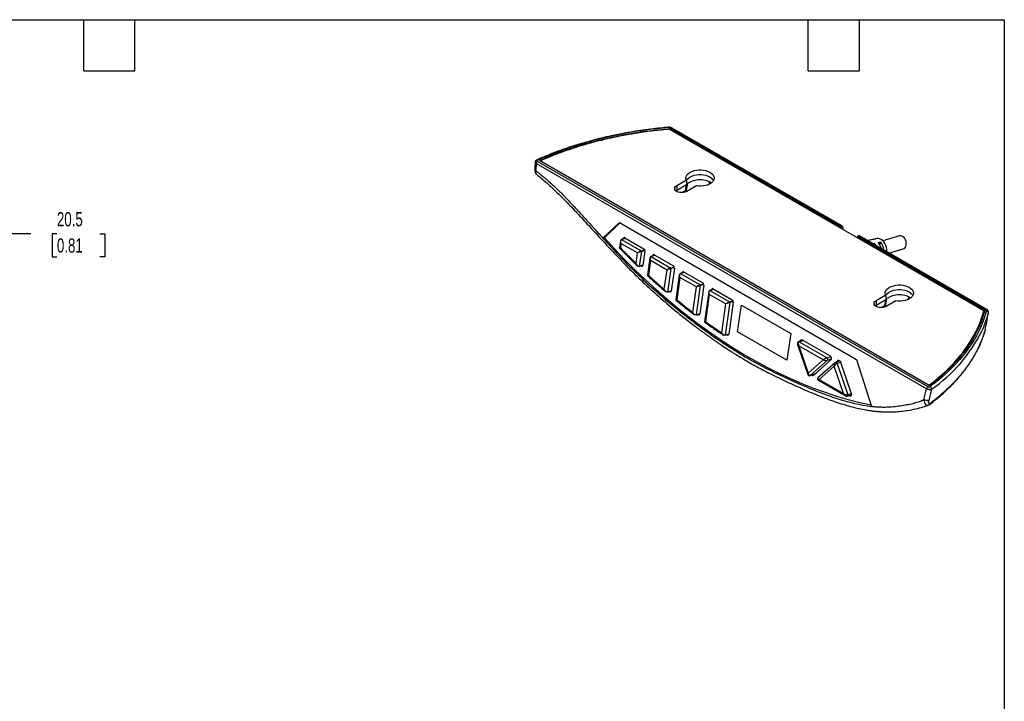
# Model space of a CAD drawing. Header units: millimetres. Extents: x 13 to 546, y 13 to 419.
# Tile 4 of 4: x 253 to 546, y 216 to 419. Entities that reach past the tile are written whole.
import ezdxf

# ---------------------------------------------------------------- set-up
doc = ezdxf.new("R2010")
doc.units = ezdxf.units.MM
doc.header["$LTSCALE"] = 2
doc.layers.add('DIMENSIONS', color=140, linetype='Continuous', lineweight=25)
doc.layers.add('TEXT', color=140, linetype='Continuous', lineweight=25)
doc.styles.add('SLDTEXTSTYLE0', font='TXT', dxfattribs={"width": 0.7})
doc.dimstyles.new('SLDDIMSTYLE0', dxfattribs={"dimtxt": 4.316016, "dimasz": 6.604, "dimexe": 0, "dimexo": 0.0625, "dimgap": 1.079004, "dimtad": 0, "dimtih": 1, "dimtoh": 1, "dimrnd": 1e-09, "dimzin": 12, "dimdsep": 46, "dimtxsty": 'SLDTEXTSTYLE0', "dimsah": 1, "dimcen": 0.09, "dimadec": 0, "dimazin": 3, "dimtfac": 1, "dimtofl": 0, "dimtmove": 0, "dimatfit": 3, "dimfxl": 0, "dimfrac": 2, "dimtolj": 1, "dimtzin": 12, "dimarcsym": 0})

# ---------------------------------------------------------------- blocks, each defined once
blk = doc.blocks.new('_D_5')
at = {"layer": 'DIMENSIONS'}
for p, q in [((255.98, 355.31), (243.28, 355.31)), ((243.28, 355.31), (243.28, 337.32)), ((263.77, 355.31), (262.32, 355.31)), ((262.32, 355.31), (262.32, 348.45)), ((276.59, 355.31), (278.04, 355.31)), ((278.04, 355.31), (278.04, 348.45)), ((262.32, 348.45), (263.77, 348.45)), ((278.04, 348.45), (276.59, 348.45)), ((210.31, 337.32), (249.63, 337.32)), ((243.28, 337.32), (243.28, 316.87)), ((186.13, 316.87), (249.63, 316.87))]:
    blk.add_line(p, q, dxfattribs=at)
for points in [[(243.28, 337.32), (242.27, 330.72), (244.3, 330.72)], [(243.28, 316.87), (244.3, 323.47), (242.27, 323.47)]]:
    blk.add_solid(points, dxfattribs=at)
at = {"layer": 'DIMENSIONS', "char_height": 4.233, "attachment_point": 1, "style": 'SLDTEXTSTYLE0'}
for s, insert in [('20.5', (263.77, 361.73)), ('0.81', (263.77, 353.9))]:
    blk.add_mtext(s, dxfattribs=dict(at, insert=insert))

msp = doc.modelspace()

# ---------------------------------------------------------------- linework, layer by layer
for p, q in [((539.986, 332.326), (446.266, 386.43)), ((446.367, 386.371), (446.414, 386.634)), ((446.414, 386.634), (496.888, 357.496)), ((446.855, 386.769), (497.572, 357.49)), ((497.877, 357.517), (447.155, 386.798)), ((406.581, 376.227), (406.49, 374.077)), ((522.949, 309.049), (406.581, 376.227)), ((523.367, 309.695), (406.999, 376.873)), ((523.757, 310.048), (407.611, 377.098)), ((407.838, 376.967), (407.838, 377.004)), ((407.838, 377.004), (523.659, 310.142)), ((451.354, 371.27), (448.49, 369.616)), ((451.354, 369.882), (448.49, 368.228)), ((451.095, 368.153), (451.436, 369.954)), ((451.297, 367.812), (451.741, 370.251)), ((451.354, 371.27), (451.354, 369.882)), ((451.354, 369.907), (451.436, 369.954)), ((458.125, 370.807), (457.999, 369.983)), ((448.251, 368.063), (448.49, 368.228)), ((448.49, 369.616), (448.49, 368.228)), ((448.492, 367.898), (448.559, 368.268)), ((450.032, 367.544), (451.095, 368.153)), ((450.735, 367.625), (450.794, 367.981)), ((454.329, 369.553), (451.464, 367.899)), ((426.505, 353.945), (431.384, 358.597)), ((431.566, 358.493), (426.919, 354.095)), ((431.384, 358.597), (502.095, 317.777)), ((496.888, 357.496), (496.852, 357.227)), ((497.513, 356.846), (497.6, 357.504)), ((498.014, 357.102), (497.947, 356.595)), ((426.505, 353.945), (426.929, 354.085)), ((431.691, 353.146), (431.408, 351.126)), ((431.853, 352.403), (431.676, 351.136)), ((436.786, 349.556), (431.853, 352.403)), ((433.144, 353.986), (431.962, 353.545)), ((432.01, 353.538), (433.169, 353.972)), ((432.01, 353.538), (437.879, 350.15)), ((432.552, 353.765), (432.563, 353.848)), ((433.061, 354.034), (432.563, 353.848)), ((432.978, 354.082), (438.706, 350.775)), ((502.394, 354.479), (502.293, 354.086)), ((502.466, 353.986), (502.531, 354.239)), ((502.52, 354.634), (540.509, 332.703)), ((502.531, 354.239), (540.277, 332.448)), ((540.809, 332.733), (502.816, 354.666)), ((506.542, 353.519), (505.316, 353.276)), ((505.913, 353.285), (505.396, 353.176)), ((506.81, 352.36), (507.327, 352.468)), ((507.769, 353.673), (507.094, 353.532)), ((508.162, 353.841), (507.243, 353.658)), ((507.257, 352.102), (507.327, 352.468)), ((508.509, 352.715), (509.184, 352.856)), ((509.02, 352.005), (509.184, 352.856)), ((514.886, 354.617), (509.933, 353.184)), ((436.348, 346.434), (436.786, 349.556)), ((437.937, 350.022), (437.311, 345.558)), ((437.879, 350.15), (438.92, 350.539)), ((437.937, 350.022), (438.973, 350.409)), ((438.998, 350.134), (438.4, 345.873)), ((511.707, 349.533), (515.998, 350.775)), ((440.471, 348.077), (439.749, 342.919)), ((440.634, 347.334), (440.021, 342.955)), ((445.595, 344.47), (440.634, 347.334)), ((441.924, 348.918), (440.742, 348.476)), ((440.79, 348.47), (441.949, 348.903)), ((440.79, 348.47), (446.69, 345.064)), ((441.332, 348.696), (441.343, 348.78)), ((441.841, 348.966), (441.343, 348.78)), ((441.758, 349.013), (447.517, 345.689)), ((437.275, 345.506), (438.408, 345.929)), ((437.311, 345.558), (438.414, 345.971)), ((438.404, 345.9), (437.893, 345.709)), ((444.767, 338.727), (445.595, 344.47)), ((446.748, 344.935), (445.735, 337.908)), ((446.69, 345.064), (447.731, 345.453)), ((446.748, 344.935), (447.784, 345.322)), ((447.809, 345.046), (446.824, 338.212)), ((450.704, 343.849), (449.522, 343.408)), ((449.569, 343.401), (450.729, 343.835)), ((449.569, 343.401), (455.438, 340.013)), ((450.111, 343.628), (450.123, 343.711)), ((450.621, 343.897), (450.123, 343.711)), ((450.538, 343.945), (456.266, 340.638)), ((449.251, 343.009), (448.206, 335.561)), ((449.413, 342.266), (448.481, 335.621)), ((454.346, 339.418), (449.413, 342.266)), ((455.438, 340.013), (456.48, 340.402)), ((445.7, 337.856), (446.833, 338.279)), ((445.735, 337.908), (446.839, 338.321)), ((446.341, 338.029), (446.287, 338.075)), ((446.823, 338.209), (446.341, 338.029)), ((453.285, 331.855), (454.346, 339.418)), ((455.497, 339.885), (454.262, 331.085)), ((456.558, 339.997), (455.349, 331.383)), ((455.497, 339.885), (456.533, 340.272)), ((458.014, 337.948), (456.786, 328.998)), ((459.467, 338.79), (458.285, 338.349)), ((458.332, 338.343), (459.492, 338.776)), ((458.332, 338.343), (464.216, 334.946)), ((458.875, 338.569), (458.886, 338.651)), ((459.385, 338.837), (458.886, 338.651)), ((459.301, 338.886), (465.043, 335.571)), ((458.178, 337.206), (457.064, 329.086)), ((463.123, 334.352), (458.178, 337.206)), ((464.275, 334.817), (462.885, 325.056)), ((465.335, 334.928), (463.971, 325.347)), ((464.216, 334.946), (465.258, 335.335)), ((464.275, 334.817), (465.311, 335.205)), ((510.751, 336.981), (507.887, 335.327)), ((510.751, 335.592), (507.887, 333.939)), ((507.887, 335.327), (507.887, 333.939)), ((510.492, 333.864), (510.833, 335.665)), ((510.694, 333.523), (511.138, 335.962)), ((510.751, 336.981), (510.751, 335.592)), ((510.751, 335.618), (510.833, 335.665)), ((513.726, 335.263), (510.861, 333.61)), ((517.516, 336.475), (517.403, 335.743)), ((461.902, 325.781), (463.123, 334.352)), ((466.63, 326.047), (467.747, 334.01)), ((467.747, 334.01), (482.455, 325.52)), ((507.648, 333.774), (507.887, 333.939)), ((507.889, 333.609), (507.956, 333.979)), ((509.429, 333.255), (510.492, 333.864)), ((510.132, 333.336), (510.191, 333.691)), ((539.986, 331.466), (539.986, 332.326)), ((541.345, 331.652), (541.349, 331.752)), ((541.347, 331.684), (541.359, 331.751)), ((454.226, 331.032), (455.359, 331.455)), ((454.262, 331.085), (455.365, 331.497)), ((454.89, 331.179), (454.8, 331.246)), ((455.343, 331.348), (454.89, 331.179)), ((481.338, 317.557), (466.63, 326.047)), ((540.39, 326.499), (540.357, 326.391)), ((462.849, 325.004), (463.983, 325.427)), ((462.885, 325.056), (463.988, 325.469)), ((463.537, 325.126), (463.406, 325.212)), ((463.958, 325.284), (463.537, 325.126)), ((482.455, 325.52), (481.338, 317.557)), ((486.031, 323.553), (484.782, 323.086)), ((484.971, 323.061), (486.131, 323.495)), ((484.971, 323.061), (493.262, 318.276)), ((485.869, 323.646), (494.16, 318.86)), ((484.509, 322.311), (487.552, 313.358)), ((492.13, 317.704), (484.855, 321.903)), ((484.855, 321.903), (487.638, 313.715)), ((487.638, 313.715), (492.13, 317.704)), ((493.411, 317.586), (488.292, 313.041)), ((494.42, 317.654), (489.302, 313.108)), ((493.262, 318.276), (494.358, 318.685)), ((493.411, 317.586), (494.574, 318.021)), ((495.827, 316.856), (496.52, 317.472)), ((497.087, 317.388), (495.866, 316.931)), ((496.263, 316.633), (497.312, 317.025)), ((496.74, 317.554), (496.52, 317.472)), ((497.058, 317.377), (497.079, 317.395)), ((497.317, 317.013), (500.488, 307.681)), ((502.095, 317.777), (506.569, 303.829)), ((495.67, 316.811), (490.575, 312.286)), ((495.401, 315.826), (490.909, 311.837)), ((498.184, 307.637), (495.401, 315.826)), ((496.263, 316.633), (499.434, 307.302)), ((488.234, 313.005), (489.878, 313.62)), ((488.292, 313.041), (489.905, 313.643)), ((490.643, 311.615), (498.749, 306.935)), ((490.909, 311.837), (498.184, 307.637)), ((522.144, 305.829), (522.949, 309.049)), ((523.659, 310.104), (523.659, 310.142)), ((499.318, 306.851), (500.539, 307.307)), ((499.434, 307.302), (500.484, 307.694)), ((499.953, 306.935), (499.792, 307.028)), ((499.953, 306.935), (500.505, 307.141)), ((523.314, 304.15), (523.435, 304.173))]:
    msp.add_line(p, q)
at = {"flags": 128}
for points in [[(451.354, 371.27), (451.227, 371.686), (451.228, 372.109), (451.355, 372.526), (451.606, 372.923), (451.972, 373.289), (452.443, 373.613), (453.005, 373.885), (453.639, 374.096), (454.328, 374.241), (455.049, 374.314), (455.782, 374.314), (456.503, 374.241), (457.192, 374.096), (457.826, 373.884), (458.387, 373.613), (458.858, 373.289), (459.225, 372.922), (459.475, 372.525), (459.602, 372.109), (459.603, 371.686), (459.475, 371.269), (459.225, 370.872), (458.859, 370.505), (458.388, 370.181), (457.827, 369.909), (457.193, 369.698), (456.504, 369.553), (455.783, 369.479), (455.05, 369.479), (454.329, 369.553)], [(451.354, 371.136), (451.355, 371.137), (451.606, 371.535), (451.972, 371.901), (452.443, 372.225), (453.005, 372.497), (453.639, 372.708), (454.328, 372.853), (455.049, 372.926), (455.782, 372.926), (456.503, 372.852), (457.192, 372.708), (457.826, 372.496), (458.387, 372.224), (458.858, 371.901), (459.225, 371.534), (459.443, 371.203)], [(451.464, 367.899), (451.029, 367.706), (450.521, 367.585), (449.977, 367.543), (449.433, 367.585), (448.925, 367.706), (448.49, 367.899), (448.155, 368.15), (447.945, 368.443), (447.874, 368.757), (447.945, 369.072), (448.155, 369.365), (448.49, 369.616)], [(426.919, 354.095), (429.914, 350.828), (432.954, 347.65), (436.037, 344.564), (439.159, 341.572), (442.32, 338.676), (445.516, 335.878), (448.746, 333.181), (452.007, 330.586), (455.297, 328.095), (458.613, 325.71), (461.953, 323.432), (465.315, 321.264), (468.695, 319.206), (472.093, 317.261), (475.505, 315.43), (478.928, 313.713), (482.362, 312.113), (485.801, 310.63), (489.246, 309.266), (492.692, 308.021), (496.138, 306.896), (499.58, 305.893), (503.017, 305.011), (506.446, 304.253)], [(511.041, 349.917), (511.048, 349.976), (511.061, 350.578), (510.978, 351.195), (510.804, 351.8), (510.545, 352.367), (510.213, 352.87), (509.823, 353.287), (509.392, 353.602), (508.938, 353.799), (508.481, 353.87), (508.162, 353.841)], [(515.998, 350.775), (516.314, 350.931), (516.576, 351.199), (516.767, 351.56), (516.875, 351.993), (516.893, 352.47), (516.819, 352.962), (516.66, 353.436), (516.423, 353.864), (516.125, 354.219), (515.784, 354.478)], [(510.751, 336.981), (510.624, 337.397), (510.625, 337.82), (510.752, 338.237), (511.003, 338.634), (511.37, 339), (511.841, 339.324), (512.402, 339.596), (513.036, 339.807), (513.725, 339.952), (514.446, 340.025), (515.179, 340.025), (515.9, 339.952), (516.589, 339.807), (517.223, 339.595), (517.784, 339.324), (518.255, 339), (518.622, 338.633), (518.872, 338.236), (518.999, 337.819), (519, 337.397), (518.872, 336.98), (518.622, 336.583), (518.256, 336.216), (517.785, 335.892), (517.224, 335.62), (516.59, 335.409), (515.901, 335.264), (515.18, 335.19), (514.447, 335.19), (513.726, 335.263)], [(510.751, 336.847), (510.752, 336.848), (511.003, 337.246), (511.37, 337.612), (511.841, 337.936), (512.402, 338.208), (513.036, 338.419), (513.725, 338.564), (514.446, 338.637), (515.179, 338.637), (515.9, 338.563), (516.589, 338.419), (517.223, 338.207), (517.784, 337.935), (518.255, 337.611), (518.622, 337.245), (518.84, 336.914)], [(510.861, 333.61), (510.426, 333.417), (509.918, 333.296), (509.374, 333.254), (508.83, 333.296), (508.322, 333.417), (507.887, 333.61), (507.553, 333.861), (507.342, 334.154), (507.271, 334.468), (507.342, 334.783), (507.553, 335.075), (507.887, 335.327)], [(540.758, 332.261), (540.206, 330.379), (539.526, 328.512), (538.718, 326.662), (537.783, 324.831), (536.723, 323.024), (535.54, 321.242), (534.236, 319.488), (532.811, 317.766), (531.27, 316.078), (529.614, 314.427), (527.846, 312.814), (525.968, 311.244), (523.984, 309.718)], [(485.284, 323.273), (485.314, 323.43), (485.38, 323.564), (485.477, 323.658), (485.597, 323.705), (485.731, 323.7), (485.869, 323.646)], [(495.866, 316.931), (495.923, 316.943), (495.989, 316.935), (496.055, 316.907), (496.119, 316.859), (496.177, 316.796), (496.226, 316.719), (496.263, 316.633)], [(496.52, 317.472), (496.614, 317.531), (496.721, 317.554), (496.836, 317.54), (496.953, 317.491), (497.066, 317.408), (497.167, 317.297), (497.252, 317.162), (497.317, 317.013)], [(488.292, 313.041), (488.239, 313.007), (488.234, 313.005)], [(499.434, 307.302), (499.46, 307.196), (499.464, 307.092), (499.446, 306.998), (499.408, 306.922), (499.353, 306.868), (499.317, 306.85)], [(500.488, 307.681), (500.532, 307.496), (500.539, 307.314), (500.508, 307.15), (500.442, 307.016), (500.345, 306.922), (500.225, 306.876), (500.091, 306.88), (499.953, 306.935)]]:
    msp.add_lwpolyline(points, dxfattribs=at)
for centre, radius, start, end in [((455.202, 266.577), 120.68, 94.33082, 113.52223), ((447.03, 386.532), 0.294, 64.85043, 126.46003), ((407.509, 376.085), 0.938, 122.90677, 171.3096), ((431.98, 353.493), 0.0547, 56.72665, 108.39963), ((432.834, 353.853), 0.27, 57.69725, 181.01825), ((505.64, 351.635), 1.672, 80.6008, 103.50112), ((506.855, 351.931), 1.618, 81.47723, 101.12689), ((507.548, 352.136), 1.552, 81.81539, 114.52361), ((504.452, 349.799), 3.923, 29.97904, 42.86584), ((505.388, 349.93), 4.183, 12.30824, 41.7471), ((506.017, 350.086), 4.207, 3.65801, 41.18214), ((515.176, 353.522), 1.133, 57.55366, 104.83724), ((573.426, 487.317), 196.567, 223.852, 225.78434), ((437.804, 350.039), 0.134, 352.86865, 56.0959), ((438.331, 350.217), 0.672, 352.86867, 56.09585), ((440.76, 348.424), 0.0547, 56.72612, 108.40016), ((441.614, 348.785), 0.27, 57.69983, 181.03247), ((437.249, 345.562), 0.0619, 294.97002, 356.94449), ((438.119, 345.877), 0.281, 216.67196, 359.00348), ((446.615, 344.952), 0.134, 352.71915, 56.09848), ((447.142, 345.131), 0.672, 352.69762, 56.09943), ((449.539, 343.356), 0.0547, 56.72604, 108.39954), ((450.394, 343.716), 0.27, 57.69646, 181.01822), ((564.057, 477.425), 182.941, 227.31124, 229.30228), ((455.891, 340.08), 0.672, 352.86872, 56.09544), ((445.675, 337.91), 0.0598, 293.74614, 357.8652), ((446.547, 338.215), 0.277, 222.08057, 359.45689), ((455.363, 339.902), 0.134, 352.86872, 56.09542), ((458.302, 338.297), 0.0547, 56.72123, 108.40524), ((459.157, 338.657), 0.271, 57.74339, 181.27133), ((555.381, 467.051), 169.415, 230.87642, 232.94087), ((464.141, 334.834), 0.134, 352.78739, 56.09741), ((464.668, 335.013), 0.672, 352.77575, 56.09777), ((510.781, 339.597), 31.58, 334.94556, 345.42983), ((540.684, 332.468), 0.292, 63.47789, 126.58975), ((540.747, 331.653), 0.608, 6.35152, 88.95159), ((454.202, 331.087), 0.0603, 294.00784, 357.90667), ((455.075, 331.381), 0.274, 227.65416, 0.38777), ((547.576, 456.401), 156.21, 234.58964, 236.73917), ((497.807, 347.083), 46.521, 304.94216, 333.3595), ((462.824, 325.059), 0.0606, 294.19622, 357.55361), ((463.7, 325.344), 0.272, 233.24713, 0.63996), ((484.852, 322.88), 0.217, 56.52319, 108.64494), ((493.017, 317.862), 0.48, 324.97021, 59.44259), ((493.732, 318.136), 0.841, 324.97043, 59.44235), ((489.064, 313.459), 0.424, 218.94067, 304.06172), ((523.877, 308.907), 0.938, 122.90677, 171.3096), ((523.994, 309.013), 0.463, 351.91359, 0.12586)]:
    msp.add_arc(centre, radius, start, end)
for centre, major_axis, ratio, start_param, end_param in [((455.609, 370.658), (4.323, 0.083), 0.577006, 2.7838568, 2.9527371), ((455.609, 370.658), (4.323, 0.083), 0.577006, 3.3083772, 3.3944257), ((455.308, 368.851), (4.359, 0.083), 0.577006, 0.6448368, 2.654048), ((497.246, 357.71), (0.504, 0.012), 0.5869536, 3.9071647, 5.4026453), ((497.602, 356.983), (0.26, 0.542), 0.6044962, 5.2066714, 6.9576593), ((432.384, 352.601), (-0.506, 0.867), 0.5584686, 6.187123, 7.7579193), ((432.384, 352.601), (-0.384, 0.933), 0.5610917, 6.2646189, 7.8354152), ((502.901, 354.445), (0.513, 0.012), 0.5669186, 2.3962076, 3.8916881), ((502.49, 354.161), (0.336, 0.498), 0.5461135, 0.0381231, 0.7592855), ((437.317, 349.754), (0.771, 0.432), 0.1268115, 0.6859592, 2.256755), ((437.317, 349.754), (0.816, 0.333), 0.0249291, 0.6976319, 2.2684295), ((441.164, 347.533), (-0.385, 0.933), 0.5609947, 6.2645171, 7.8353134), ((441.164, 347.533), (-0.507, 0.867), 0.5583683, 6.1870419, 7.7578382), ((446.126, 344.668), (0.772, 0.432), 0.1252306, 0.6853028, 2.256106), ((446.126, 344.668), (0.818, 0.332), 0.0233089, 0.6967675, 2.2675638), ((449.944, 342.464), (-0.506, 0.867), 0.5584665, 6.1871264, 7.7579227), ((449.944, 342.464), (-0.384, 0.933), 0.5610894, 6.2646217, 7.835418), ((454.877, 339.617), (0.771, 0.432), 0.1268081, 0.6859612, 2.2567577), ((454.877, 339.617), (0.816, 0.333), 0.0249257, 0.6976357, 2.2684316), ((458.709, 337.405), (-0.508, 0.868), 0.5575745, 6.1864031, 7.7571994), ((458.709, 337.405), (-0.386, 0.934), 0.5602264, 6.2637146, 7.8345108), ((463.653, 334.55), (0.772, 0.432), 0.1259526, 0.6856052, 2.2564032), ((463.653, 334.55), (0.817, 0.332), 0.0240485, 0.6971637, 2.2679601), ((515.006, 336.369), (4.323, 0.083), 0.577006, 2.7840739, 2.9526077), ((515.006, 336.369), (4.323, 0.083), 0.577006, 3.3085066, 3.3944257), ((514.705, 334.562), (4.359, 0.083), 0.577006, 0.6448322, 2.654048), ((485.385, 322.102), (-0.434, 0.952), 0.5407217, 6.2451953, 7.8159916), ((485.385, 322.102), (0.875, -0.403), 0.4586312, 3.5521214, 4.2852881), ((492.66, 317.902), (0.801, 0.416), 0.0971905, 0.6727745, 2.243558), ((492.66, 317.902), (0.917, -0.165), 0.3642495, 4.1624258, 5.7332193), ((495.931, 316.024), (-0.004, 0.894), 0.6090679, 0.4916627, 1.7913288), ((495.931, 316.024), (0.586, 0.605), 0.3637829, 0.6532792, 2.2240686), ((488.168, 313.913), (0.586, 0.605), 0.3637829, 2.2240686, 2.9572353), ((488.168, 313.913), (-0.004, 0.894), 0.6090679, 1.7913288, 3.3621251), ((491.44, 312.035), (0.917, -0.165), 0.3642495, 2.8627597, 4.1624258), ((491.44, 312.035), (0.801, 0.416), 0.0971905, 2.243558, 3.2035704), ((498.715, 307.835), (0.875, -0.403), 0.4586312, 4.2852881, 5.8560844), ((498.715, 307.835), (-0.434, 0.952), 0.5407217, 1.5328063, 2.4766862)]:
    msp.add_ellipse(centre, major_axis=major_axis, ratio=ratio, start_param=start_param, end_param=end_param)
for points, knots in [([(446.038, 387.02), (445.506, 386.972), (443.964, 386.835), (441.426, 386.557), (438.434, 386.168), (435.469, 385.715), (432.534, 385.2), (429.633, 384.622), (426.771, 383.984), (423.951, 383.285), (421.176, 382.528), (418.451, 381.711), (415.779, 380.838), (413.164, 379.908), (410.609, 378.923), (408.491, 378.043), (407.236, 377.484), (406.792, 377.286)], [0, 0, 0, 0, 0.0374019, 0.1084298, 0.1794623, 0.2504972, 0.3215349, 0.3925757, 0.4636201, 0.5346684, 0.6057209, 0.6767779, 0.7478398, 0.8189067, 0.8899789, 0.9610564, 1, 1, 1, 1]), ([(407.611, 377.098), (407.671, 377.124), (408.269, 377.385), (408.955, 377.681), (409.593, 377.95), (409.794, 378.034), (411.112, 378.586), (412.611, 379.18), (414.008, 379.694), (414.292, 379.797), (415.589, 380.267), (417.063, 380.769), (418.423, 381.203), (418.618, 381.264), (419.067, 381.406), (419.569, 381.561), (420.027, 381.699), (420.169, 381.742), (421.083, 382.016), (422.108, 382.309), (423.034, 382.562), (423.182, 382.603), (423.651, 382.73), (424.169, 382.866), (424.636, 382.987), (424.783, 383.025), (425.744, 383.27), (426.793, 383.525), (427.73, 383.741), (427.881, 383.775), (428.364, 383.886), (428.895, 384.004), (429.373, 384.107), (429.525, 384.14), (430.517, 384.352), (431.592, 384.569), (432.542, 384.749), (432.696, 384.778), (433.192, 384.872), (433.735, 384.971), (434.22, 385.056), (434.377, 385.084), (435.405, 385.263), (436.502, 385.44), (437.454, 385.584), (437.609, 385.608), (438.12, 385.684), (438.673, 385.763), (439.16, 385.831), (439.323, 385.853), (440.403, 386), (441.52, 386.137), (442.448, 386.243), (442.705, 386.272), (444.238, 386.441), (445.513, 386.555), (446.413, 386.634), (446.413, 386.634), (446.414, 386.634), (446.414, 386.634)], [-5.0893868, -5.0893868, -5.0893868, -5.0893868, -5.0669461, -4.8649799, -4.8400458, -4.8400458, -4.7933401, -4.3729887, -4.3210934, -4.3210934, -4.2774583, -3.8847425, -3.836259, -3.836259, -3.821704, -3.6907091, -3.6745369, -3.6745369, -3.6452284, -3.3814527, -3.3488877, -3.3488877, -3.3338542, -3.1985522, -3.1818483, -3.1818483, -3.150519, -2.8685556, -2.8337454, -2.8337454, -2.8173539, -2.6698305, -2.6516177, -2.6516177, -2.6170533, -2.3059739, -2.267569, -2.267569, -2.2492118, -2.0839963, -2.0635993, -2.0635993, -2.0240436, -1.6680423, -1.6240916, -1.6240916, -1.602456, -1.4077361, -1.3836966, -1.3836966, -1.3347315, -0.8940456, -0.8396399, -0.8396399, -0.7556905, -0.0001458, -0.0001458, -0.0001458, 0, 0, 0, 0]), ([(446.266, 386.43), (446.047, 386.41), (445.623, 386.373), (444.695, 386.287), (442.756, 386.094), (437.797, 385.507), (431.407, 384.422), (424.459, 382.803), (418.723, 381.164), (414.549, 379.729), (411.801, 378.666), (410.479, 378.13), (409.157, 377.576), (408.291, 377.2), (407.838, 377.004)], [0, 0, 0, 0, 0.0157767, 0.0304966, 0.0667996, 0.1556053, 0.3903106, 0.538954, 0.687828, 0.8448854, 0.8838536, 0.9229734, 0.9597249, 1, 1, 1, 1]), ([(447.15, 386.801), (447.002, 386.868), (446.767, 386.975), (446.372, 387.032), (446.154, 387.024), (446.039, 387.02)], [0, 0, 0, 0, 0.44400028, 0.70805353, 1, 1, 1, 1]), ([(446.089, 386.912), (446.077, 386.953), (446.059, 387.017), (446.044, 387.011), (446.039, 387.009)], [0, 0, 0, 0, 0.63259387, 1, 1, 1, 1]), ([(446.855, 386.769), (446.835, 386.779), (446.795, 386.801), (446.729, 386.829), (446.659, 386.854), (446.584, 386.876), (446.5, 386.894), (446.405, 386.909), (446.301, 386.917), (446.195, 386.919), (446.124, 386.914), (446.089, 386.912)], [0, 0, 0, 0, 0.0984276, 0.196444, 0.2949331, 0.394766, 0.4967794, 0.6186863, 0.7467088, 0.8727055, 1, 1, 1, 1]), ([(406.281, 376.581), (406.266, 376.225), (406.234, 375.491), (406.204, 374.757), (406.188, 374.379)], [0, 0, 0, 0, 0.4856596, 1, 1, 1, 1]), ([(406.789, 377.284), (406.722, 377.247), (406.584, 377.17), (406.423, 376.997), (406.309, 376.796), (406.29, 376.653), (406.281, 376.581)], [0, 0, 0, 0, 0.2379411, 0.486913, 0.7420842, 1, 1, 1, 1]), ([(406.285, 376.581), (406.285, 376.555), (406.285, 376.495), (406.34, 376.402), (406.435, 376.307), (406.532, 376.253), (406.581, 376.227)], [0, 0, 0, 0, 0.2005877, 0.4660799, 0.732728, 1, 1, 1, 1]), ([(406.793, 377.281), (406.827, 377.291), (406.898, 377.315), (406.989, 377.259), (407.038, 377.229)], [0, 0, 0, 0, 0.4634173, 1, 1, 1, 1]), ([(407.038, 377.229), (407.024, 377.222), (406.995, 377.208), (406.959, 377.182), (406.923, 377.15), (406.894, 377.108), (406.878, 377.059), (406.88, 377.007), (406.902, 376.958), (406.94, 376.911), (406.979, 376.885), (406.999, 376.873)], [0, 0, 0, 0, 0.080596, 0.1618364, 0.2452498, 0.3663149, 0.4942707, 0.6177574, 0.7467435, 0.8727318, 1, 1, 1, 1]), ([(406.189, 374.396), (406.193, 374.251), (406.201, 373.958), (406.33, 373.545), (406.527, 373.172), (406.719, 372.991), (406.816, 372.9)], [0, 0, 0, 0, 0.2412388, 0.4901889, 0.7437965, 1, 1, 1, 1]), ([(406.191, 374.379), (406.192, 374.356), (406.194, 374.304), (406.252, 374.225), (406.347, 374.145), (406.443, 374.1), (406.49, 374.077)], [0, 0, 0, 0, 0.2143929, 0.4762001, 0.7382441, 1, 1, 1, 1]), ([(406.811, 372.908), (406.807, 372.91), (406.724, 372.955), (406.617, 373.117), (406.502, 373.385), (406.454, 373.71), (406.479, 373.955), (406.491, 374.077)], [0, 0, 0, 0, 0.0130757, 0.261972, 0.5090896, 0.7551002, 1, 1, 1, 1]), ([(406.49, 374.077), (406.657, 373.95), (406.994, 373.695), (407.499, 373.299), (408.009, 372.891), (408.524, 372.468), (409.044, 372.032), (409.569, 371.583), (410.098, 371.12), (410.633, 370.643), (411.172, 370.153), (412.337, 369.075), (414.205, 367.258), (416.254, 365.145), (417.946, 363.343), (419.122, 362.069), (420.37, 360.704), (421.995, 358.915), (423.682, 357.05), (425.303, 355.262), (426.115, 354.373), (426.505, 353.945)], [0, 0, 0, 0, 0.0233683, 0.047068, 0.0711034, 0.0954787, 0.1201975, 0.1452637, 0.1706809, 0.1964524, 0.2225816, 0.2490716, 0.3665974, 0.4990331, 0.5579076, 0.6244232, 0.6793693, 0.7498326, 0.8750357, 0.939917, 1, 1, 1, 1]), ([(406.812, 372.903), (407.935, 371.978), (410.168, 370.139), (413.442, 367.024), (416.732, 363.674), (420.108, 360.053), (423.926, 355.883), (428.131, 351.308), (432.683, 346.493), (437.26, 341.911), (441.973, 337.538), (446.897, 333.283), (450.842, 330.107), (453.61, 327.976), (455.028, 326.907), (456.197, 326.041), (457.075, 325.401), (457.735, 324.925), (458.315, 324.51), (458.994, 324.029), (459.92, 323.38), (461.094, 322.571), (462.477, 321.64), (463.941, 320.678), (465.444, 319.718), (466.984, 318.762), (469.308, 317.362), (472.461, 315.571), (476.705, 313.343), (481.286, 311.126), (486.16, 308.943), (490.32, 307.195), (493.696, 305.902), (496.219, 305.017), (498.565, 304.276), (500.735, 303.671), (502.803, 303.174), (504.538, 302.828), (506.007, 302.587), (507.213, 302.423), (508.455, 302.292), (509.793, 302.196), (511.296, 302.149), (512.986, 302.176), (514.859, 302.302), (516.899, 302.545), (519.127, 302.937), (521.305, 303.448), (522.694, 303.935), (523.313, 304.153)], [0, 0, 0, 0, 0.02937987, 0.05842913, 0.08860289, 0.1202065, 0.15315313, 0.19637337, 0.23863746, 0.28000017, 0.32148047, 0.36458475, 0.40932002, 0.42354199, 0.4356305, 0.44556712, 0.45335165, 0.45795839, 0.46233171, 0.46805837, 0.47515112, 0.48572113, 0.49766816, 0.50990399, 0.5224142, 0.53519893, 0.54825855, 0.58013553, 0.61314401, 0.6526468, 0.69233508, 0.73217619, 0.75405134, 0.77444321, 0.79335541, 0.81079715, 0.82686207, 0.84316209, 0.85266509, 0.86243454, 0.87246838, 0.88293408, 0.89520752, 0.90959465, 0.92510241, 0.94250127, 0.96178948, 0.98295256, 1, 1, 1, 1]), ([(426.505, 353.945), (428.01, 352.29), (429.522, 350.646), (432.576, 347.422), (434.119, 345.841), (437.24, 342.774), (438.819, 341.287), (442.01, 338.393), (443.621, 336.985), (448.489, 332.87), (451.779, 330.268), (456.765, 326.566), (458.436, 325.365), (461.795, 323.046), (463.482, 321.929), (466.877, 319.791), (468.584, 318.771), (472.008, 316.827), (473.725, 315.903), (477.171, 314.142), (478.899, 313.306), (482.358, 311.701), (484.09, 310.93), (487.556, 309.441), (489.289, 308.723), (492.761, 307.374), (494.497, 306.745), (499.694, 305.058), (503.145, 304.194), (506.569, 303.829)], [0, 0, 0, 0, 0.0625, 0.0625, 0.125, 0.125, 0.1875, 0.1875, 0.25, 0.25, 0.375, 0.375, 0.4375, 0.4375, 0.5, 0.5, 0.5625, 0.5625, 0.625, 0.625, 0.6875, 0.6875, 0.75, 0.75, 0.8125, 0.8125, 0.875, 0.875, 1, 1, 1, 1]), ([(431.409, 351.125), (431.408, 351.116), (431.404, 351.095), (431.415, 351.062), (431.43, 351.045), (431.436, 351.037)], [0, 0, 0, 0, 0.2888163, 0.683382, 1, 1, 1, 1]), ([(431.415, 351.125), (431.413, 351.121), (431.406, 351.107), (431.478, 351.106), (431.585, 351.12), (431.664, 351.134), (431.674, 351.136), (431.676, 351.136)], [0, 0, 0, 0, 0.148793, 0.509364, 0.9351293, 0.9924309, 1, 1, 1, 1]), ([(431.441, 351.041), (431.439, 351.04), (431.431, 351.038), (431.493, 351.064), (431.591, 351.103), (431.664, 351.132), (431.674, 351.136), (431.676, 351.136)], [0, 0, 0, 0, 0.1089195, 0.4863886, 0.9320933, 0.9920767, 1, 1, 1, 1]), ([(431.437, 351.037), (431.892, 350.564), (433.287, 349.115), (435.065, 347.332), (436.395, 346.041), (436.766, 345.682)], [0, 0, 0, 0, 0.2591515, 0.7934212, 1, 1, 1, 1]), ([(437.311, 345.558), (437.221, 345.525), (437.116, 345.54), (436.917, 345.635), (436.824, 345.711), (436.575, 345.974), (436.442, 346.199), (436.348, 346.434)], [0, 0, 0, 0, 0.25, 0.25, 0.5, 0.5, 1, 1, 1, 1]), ([(436.348, 346.434), (436.349, 346.432), (436.35, 346.426), (436.358, 346.4), (436.404, 346.258), (436.518, 346.003), (436.658, 345.764), (436.761, 345.687), (436.767, 345.683)], [0, 0, 0, 0, 0.0062087, 0.0194741, 0.0917067, 0.5025386, 0.9725969, 1, 1, 1, 1]), ([(439.75, 342.918), (439.749, 342.908), (439.746, 342.886), (439.759, 342.854), (439.773, 342.833), (439.782, 342.826), (439.783, 342.826)], [0, 0, 0, 0, 0.2964566, 0.6506659, 0.9799653, 1, 1, 1, 1]), ([(439.756, 342.918), (439.754, 342.915), (439.747, 342.905), (439.814, 342.911), (439.921, 342.932), (440.004, 342.951), (440.019, 342.955), (440.021, 342.955)], [0, 0, 0, 0, 0.1270276, 0.4814253, 0.9080597, 0.9926378, 1, 1, 1, 1]), ([(439.787, 342.831), (439.784, 342.831), (439.774, 342.832), (439.832, 342.864), (439.928, 342.912), (440.005, 342.948), (440.02, 342.954), (440.021, 342.955)], [0, 0, 0, 0, 0.1126755, 0.4729081, 0.9065524, 0.9925172, 1, 1, 1, 1]), ([(439.783, 342.827), (440.255, 342.393), (441.7, 341.062), (443.51, 339.456), (444.854, 338.303), (445.208, 338)], [0, 0, 0, 0, 0.2632321, 0.8060553, 1, 1, 1, 1]), ([(445.735, 337.908), (445.648, 337.875), (445.547, 337.886), (445.349, 337.97), (445.255, 338.039), (445.001, 338.285), (444.864, 338.501), (444.767, 338.727)], [0, 0, 0, 0, 0.25, 0.25, 0.5, 0.5, 1, 1, 1, 1]), ([(445.212, 338.004), (445.196, 338.015), (445.083, 338.094), (444.936, 338.326), (444.823, 338.565), (444.778, 338.694), (444.77, 338.719), (444.768, 338.725), (444.767, 338.727)], [0, 0, 0, 0, 0.0754358, 0.5332669, 0.9116551, 0.9808295, 0.9937669, 1, 1, 1, 1]), ([(448.206, 335.56), (448.205, 335.549), (448.203, 335.527), (448.214, 335.494), (448.231, 335.471), (448.243, 335.463), (448.246, 335.461)], [0, 0, 0, 0, 0.2751658, 0.5984723, 0.9078851, 1, 1, 1, 1]), ([(448.216, 335.559), (448.214, 335.557), (448.205, 335.548), (448.294, 335.569), (448.404, 335.599), (448.466, 335.616), (448.48, 335.621), (448.481, 335.621)], [0, 0, 0, 0, 0.17066252, 0.61973798, 0.91553083, 0.99282622, 1, 1, 1, 1]), ([(448.251, 335.469), (448.247, 335.47), (448.233, 335.476), (448.31, 335.526), (448.41, 335.583), (448.467, 335.613), (448.48, 335.62), (448.481, 335.621)], [0, 0, 0, 0, 0.1831346, 0.6254656, 0.9164236, 0.9929345, 1, 1, 1, 1]), ([(448.245, 335.462), (448.731, 335.067), (450.218, 333.86), (452.057, 332.425), (453.414, 331.403), (453.755, 331.146)], [0, 0, 0, 0, 0.2662174, 0.8153984, 1, 1, 1, 1]), ([(454.262, 331.085), (454.177, 331.053), (454.077, 331.061), (453.88, 331.135), (453.785, 331.199), (453.526, 331.431), (453.385, 331.637), (453.285, 331.855)], [0, 0, 0, 0, 0.25, 0.25, 0.5, 0.5, 1, 1, 1, 1]), ([(453.76, 331.153), (453.733, 331.17), (453.61, 331.252), (453.454, 331.479), (453.339, 331.708), (453.294, 331.83), (453.285, 331.854), (453.285, 331.855)], [0, 0, 0, 0, 0.122486, 0.565623, 0.9151736, 0.9937998, 1, 1, 1, 1]), ([(523.659, 310.142), (523.942, 310.358), (524.556, 310.828), (525.944, 311.925), (528.979, 314.493), (532.381, 318.015), (535.055, 321.617), (536.571, 324.048), (537.586, 325.918), (538.44, 327.752), (539.003, 329.177), (539.381, 330.269), (539.607, 330.981), (539.809, 331.668), (539.926, 332.104), (539.986, 332.326)], [0, 0, 0, 0, 0.0333381, 0.0725128, 0.1673048, 0.4160585, 0.567383, 0.6494389, 0.7341711, 0.8085964, 0.8831617, 0.9142086, 0.9457043, 0.9722449, 1, 1, 1, 1]), ([(540.276, 332.448), (540.276, 332.448), (540.276, 332.448), (540.276, 332.448), (540.009, 331.432), (539.609, 330.06), (538.964, 328.455), (538.864, 328.212), (538.53, 327.41), (538.09, 326.458), (537.612, 325.541), (537.544, 325.412), (537.396, 325.131), (537.223, 324.815), (537.063, 324.532), (537.013, 324.443), (536.686, 323.869), (536.309, 323.249), (535.957, 322.701), (535.9, 322.613), (535.718, 322.333), (535.514, 322.026), (535.326, 321.752), (535.266, 321.665), (534.877, 321.102), (534.434, 320.496), (534.026, 319.964), (533.96, 319.878), (533.748, 319.604), (533.511, 319.306), (533.294, 319.039), (533.225, 318.955), (532.773, 318.402), (532.266, 317.814), (531.805, 317.301), (531.73, 317.218), (531.489, 316.951), (531.22, 316.661), (530.976, 316.404), (530.898, 316.322), (530.381, 315.78), (529.812, 315.21), (529.303, 314.722), (529.22, 314.642), (528.948, 314.382), (528.649, 314.102), (528.381, 313.857), (528.292, 313.776), (527.702, 313.239), (527.071, 312.691), (526.529, 312.235), (526.364, 312.098), (525.412, 311.309), (524.483, 310.6), (523.821, 310.097), (523.757, 310.048)], [-3.4080025, -3.4080025, -3.4080025, -3.4080025, -3.4079495, -3.4079495, -3.4079495, -2.874152, -2.8148411, -2.8148411, -2.7858146, -2.5245757, -2.492324, -2.492324, -2.4834174, -2.4032586, -2.3933624, -2.3933624, -2.3749975, -2.2097126, -2.189307, -2.189307, -2.1797671, -2.0939074, -2.0833074, -2.0833074, -2.063403, -1.8842635, -1.8621475, -1.8621475, -1.8517262, -1.7579344, -1.7463551, -1.7463551, -1.7243829, -1.5266333, -1.5022197, -1.5022197, -1.4905632, -1.3856543, -1.3727026, -1.3727026, -1.3476622, -1.1222989, -1.0944762, -1.0944762, -1.0808555, -0.9582691, -0.943135, -0.943135, -0.9126757, -0.6385415, -0.6046977, -0.6046977, -0.5442227, -0.0543746, 0.000053, 0.000053, 0.000053, 0.000053]), ([(540.39, 326.499), (540.55, 327.354), (540.87, 329.071), (541.186, 330.789), (541.345, 331.652)], [0, 0, 0, 0, 0.4979015, 1, 1, 1, 1]), ([(540.758, 332.261), (540.761, 332.277), (540.768, 332.309), (540.769, 332.358), (540.762, 332.406), (540.747, 332.454), (540.714, 332.523), (540.647, 332.613), (540.555, 332.673), (540.509, 332.703)], [0, 0, 0, 0, 0.1011336, 0.2012155, 0.3011005, 0.4016481, 0.5037015, 0.7507947, 1, 1, 1, 1]), ([(541.359, 331.755), (541.36, 331.856), (541.361, 332.056), (541.243, 332.331), (541.06, 332.563), (540.895, 332.675), (540.814, 332.73)], [0, 0, 0, 0, 0.25559056, 0.51012534, 0.75928438, 1, 1, 1, 1]), ([(456.787, 328.998), (456.786, 328.995), (456.782, 328.979), (456.786, 328.948), (456.803, 328.916), (456.822, 328.897), (456.832, 328.893), (456.833, 328.892)], [0, 0, 0, 0, 0.1006326, 0.4017895, 0.7076282, 0.9799428, 1, 1, 1, 1]), ([(457.064, 329.086), (457.062, 329.086), (457.048, 329.081), (456.985, 329.059), (456.873, 329.02), (456.784, 328.99), (456.793, 328.995), (456.795, 328.996)], [0, 0, 0, 0, 0.0070082, 0.0850798, 0.3950627, 0.8480218, 1, 1, 1, 1]), ([(456.836, 328.901), (456.831, 328.904), (456.813, 328.913), (456.89, 328.975), (456.991, 329.042), (457.049, 329.078), (457.062, 329.086), (457.064, 329.086)], [0, 0, 0, 0, 0.1939347, 0.624493, 0.9186967, 0.993339, 1, 1, 1, 1]), ([(456.831, 328.894), (457.329, 328.541), (458.851, 327.46), (460.71, 326.197), (462.075, 325.304), (462.403, 325.089)], [0, 0, 0, 0, 0.2693299, 0.8239506, 1, 1, 1, 1]), ([(462.885, 325.056), (462.801, 325.025), (462.704, 325.03), (462.509, 325.095), (462.413, 325.154), (462.237, 325.3), (462.159, 325.385), (462.016, 325.574), (461.954, 325.676), (461.902, 325.781)], [0, 0, 0, 0, 0.25, 0.25, 0.5, 0.5, 0.75, 0.75, 1, 1, 1, 1]), ([(462.408, 325.097), (462.37, 325.121), (462.235, 325.204), (462.07, 325.429), (461.956, 325.645), (461.912, 325.757), (461.903, 325.779), (461.902, 325.781)], [0, 0, 0, 0, 0.1721713, 0.5985231, 0.9189378, 0.993848, 1, 1, 1, 1]), ([(523.846, 304.39), (524.555, 304.94), (525.906, 305.988), (527.701, 307.535), (529.231, 308.949), (530.513, 310.224), (531.564, 311.338), (532.402, 312.279), (533.076, 313.072), (533.693, 313.828), (534.346, 314.666), (535.058, 315.63), (535.763, 316.648), (536.404, 317.637), (536.972, 318.571), (537.492, 319.483), (538.018, 320.469), (538.582, 321.616), (539.192, 322.996), (539.82, 324.611), (540.173, 325.771), (540.361, 326.389)], [0, 0, 0, 0, 0.0845615, 0.1612012, 0.2299072, 0.2906759, 0.3434288, 0.3867899, 0.4216186, 0.4526529, 0.4901206, 0.5352393, 0.5822086, 0.6256991, 0.6657091, 0.704576, 0.7442178, 0.7935786, 0.8526608, 0.9214695, 1, 1, 1, 1]), ([(540.39, 326.499), (540.343, 326.334), (540.247, 326.002), (540.09, 325.5), (539.921, 324.992), (539.741, 324.477), (539.547, 323.956), (539.341, 323.428), (539.121, 322.894), (538.887, 322.354), (538.639, 321.808), (538.376, 321.256), (537.72, 319.94), (536.539, 317.862), (534.618, 315.072), (532.395, 312.347), (530.434, 310.281), (528.923, 308.831), (527.968, 307.958), (527, 307.111), (526.021, 306.291), (525.034, 305.496), (524.361, 304.98), (524.027, 304.725)], [0, 0, 0, 0, 0.02115, 0.0426164, 0.064399, 0.0864978, 0.1089129, 0.1316443, 0.1546919, 0.1780557, 0.2017358, 0.2257321, 0.2500446, 0.3738311, 0.500033, 0.6258028, 0.7500033, 0.7936528, 0.836509, 0.8785718, 0.9198413, 0.9603173, 1, 1, 1, 1]), ([(540.361, 326.388), (540.371, 326.422), (540.384, 326.461), (540.39, 326.5), (540.39, 326.505)], [0, 0, 0, 0, 0.8635883, 1, 1, 1, 1]), ([(484.782, 323.086), (484.728, 323.059), (484.618, 323.004), (484.511, 322.858), (484.458, 322.694), (484.457, 322.514), (484.479, 322.381), (484.512, 322.309), (484.516, 322.3)], [0, 0, 0, 0, 0.18921963, 0.38249869, 0.55337015, 0.73293039, 0.96745394, 1, 1, 1, 1]), ([(495.866, 316.931), (495.81, 316.906), (495.73, 316.871), (495.671, 316.806), (495.653, 316.787)], [0, 0, 0, 0, 0.704648, 1, 1, 1, 1]), ([(487.553, 313.369), (487.574, 313.312), (487.616, 313.197), (487.751, 313.058), (487.926, 312.975), (488.097, 312.964), (488.196, 312.994), (488.234, 313.005)], [0, 0, 0, 0, 0.2203529, 0.4400404, 0.6504787, 0.8676924, 1, 1, 1, 1]), ([(490.593, 312.297), (490.582, 312.289), (490.533, 312.254), (490.468, 312.158), (490.426, 312.016), (490.438, 311.867), (490.496, 311.743), (490.575, 311.657), (490.631, 311.624), (490.655, 311.609)], [0, 0, 0, 0, 0.052587, 0.2277901, 0.4027746, 0.5825087, 0.7508897, 0.8904235, 1, 1, 1, 1]), ([(524.452, 308.948), (524.414, 308.924), (524.37, 308.902), (524.276, 308.865), (524.225, 308.85), (524.12, 308.825), (524.065, 308.816), (523.982, 308.807), (523.955, 308.804), (523.891, 308.801), (523.854, 308.8), (523.79, 308.801), (523.762, 308.801), (523.698, 308.805), (523.662, 308.809), (523.563, 308.821), (523.502, 308.832), (523.397, 308.856), (523.354, 308.868), (523.294, 308.886), (523.276, 308.892), (523.203, 308.918), (523.149, 308.94), (523.045, 308.99), (522.995, 309.018), (522.949, 309.049)], [0, 0, 0, 0, 0.1136891, 0.1136891, 0.225908, 0.225908, 0.3335966, 0.3335966, 0.3840257, 0.3840257, 0.4506307, 0.4506307, 0.5, 0.5, 0.5633017, 0.5633017, 0.6718667, 0.6718667, 0.75, 0.75, 0.7828506, 0.7828506, 0.8884652, 0.8884652, 1, 1, 1, 1]), ([(523.367, 309.695), (523.381, 309.687), (523.41, 309.672), (523.46, 309.654), (523.522, 309.638), (523.599, 309.626), (523.687, 309.625), (523.774, 309.634), (523.854, 309.653), (523.927, 309.68), (523.965, 309.705), (523.984, 309.718)], [0, 0, 0, 0, 0.0828904, 0.1668005, 0.2534584, 0.3760263, 0.5059396, 0.6274045, 0.7549877, 0.8763988, 1, 1, 1, 1]), ([(524.452, 308.948), (524.313, 308.392), (524.034, 307.282), (523.755, 306.173), (523.615, 305.62)], [0, 0, 0, 0, 0.5010199, 1, 1, 1, 1]), ([(523.984, 309.718), (524.108, 309.662), (524.231, 309.553), (524.406, 309.293), (524.457, 309.142), (524.457, 309.014)], [0, 0, 0, 0, 0.5, 0.5, 1, 1, 1, 1]), ([(498.731, 306.957), (498.771, 306.93), (498.871, 306.863), (499.049, 306.815), (499.21, 306.816), (499.295, 306.843), (499.318, 306.851)], [0, 0, 0, 0, 0.2336094, 0.5705868, 0.881975, 1, 1, 1, 1]), ([(506.569, 303.829), (506.766, 303.809), (507.16, 303.768), (507.748, 303.72), (508.331, 303.682), (508.911, 303.655), (509.486, 303.638), (510.058, 303.632), (511.077, 303.639), (512.592, 303.716), (514.587, 303.929), (516.561, 304.226), (518.119, 304.538), (519.259, 304.821), (520.037, 305.043), (520.775, 305.284), (521.476, 305.541), (521.924, 305.734), (522.144, 305.829)], [0, 0, 0, 0, 0.03614249, 0.07212575, 0.10795575, 0.14363849, 0.1791801, 0.21458673, 0.24986463, 0.36938127, 0.49970497, 0.6302495, 0.75010208, 0.80405118, 0.85598466, 0.90593154, 0.9539244, 1, 1, 1, 1]), ([(522.144, 305.829), (522.174, 305.522), (522.231, 304.954), (522.48, 304.52), (522.631, 304.363), (522.724, 304.275), (522.887, 304.169), (523.114, 304.099), (523.263, 304.137), (523.314, 304.15)], [0, 0, 0, 0, 0.316981, 0.5864494, 0.6269585, 0.6315053, 0.7733268, 0.9230386, 1, 1, 1, 1]), ([(524.027, 304.725), (524.013, 304.714), (523.985, 304.694), (523.944, 304.669), (523.904, 304.65), (523.853, 304.633), (523.792, 304.625), (523.728, 304.633), (523.675, 304.658), (523.634, 304.701), (523.599, 304.76), (523.571, 304.83), (523.551, 304.906), (523.539, 304.986), (523.536, 305.073), (523.54, 305.202), (523.561, 305.381), (523.597, 305.54), (523.615, 305.62)], [0, 0, 0, 0, 0.030786, 0.060957, 0.0908041, 0.1206276, 0.1839146, 0.2516226, 0.3085239, 0.3672385, 0.4319617, 0.5014896, 0.5641468, 0.6245835, 0.6814751, 0.7418506, 0.8700471, 1, 1, 1, 1]), ([(523.412, 304.158), (523.489, 304.187), (523.639, 304.245), (523.779, 304.343), (523.846, 304.39)], [0, 0, 0, 0, 0.5168702, 1, 1, 1, 1]), ([(524.027, 304.725), (524.017, 304.678), (523.998, 304.584), (523.936, 304.47), (523.875, 304.416), (523.846, 304.39)], [0, 0, 0, 0, 0.3381499, 0.6760512, 1, 1, 1, 1])]:
    msp.add_open_spline(points, degree=3, knots=knots)
for points in [[(497.6, 357.504), (497.591, 357.5), (497.582, 357.495), (497.572, 357.49)], [(502.52, 354.634), (502.528, 354.639), (502.537, 354.644), (502.547, 354.649)], [(541.345, 331.652), (541.349, 331.675), (541.351, 331.697), (541.351, 331.72)], [(523.615, 305.62), (523.446, 305.527), (522.908, 305.463), (522.339, 305.684), (522.144, 305.829)]]:
    msp.add_open_spline(points, degree=3)
at = {"layer": 'TEXT'}
for p, q in [((12.7, 419.1), (546.1, 419.1)), ((271.78, 403.86), (271.78, 419.1)), ((287.02, 403.86), (287.02, 419.1)), ((487.68, 403.86), (487.68, 419.1)), ((502.92, 403.86), (502.92, 419.1)), ((546.1, 419.1), (546.1, 12.7)), ((271.78, 403.86), (287.02, 403.86)), ((487.68, 403.86), (502.92, 403.86))]:
    msp.add_line(p, q, dxfattribs=at)

# ---------------------------------------------------------------- dimensions: what is measured, and where the dimension line sits
at = {"layer": 'DIMENSIONS'}
dim = msp.add_linear_dim(base=(243.284, 316.871), p1=(207.768, 337.325), p2=(183.59, 316.871), angle=90, dimstyle='SLDDIMSTYLE0', dxfattribs=at)
dim.commit()
dim.dimension.update_dxf_attribs({"geometry": '_D_5', "text_midpoint": (243.284, 355.306), "dimtype": 160})

doc.saveas('drawing.dxf')
